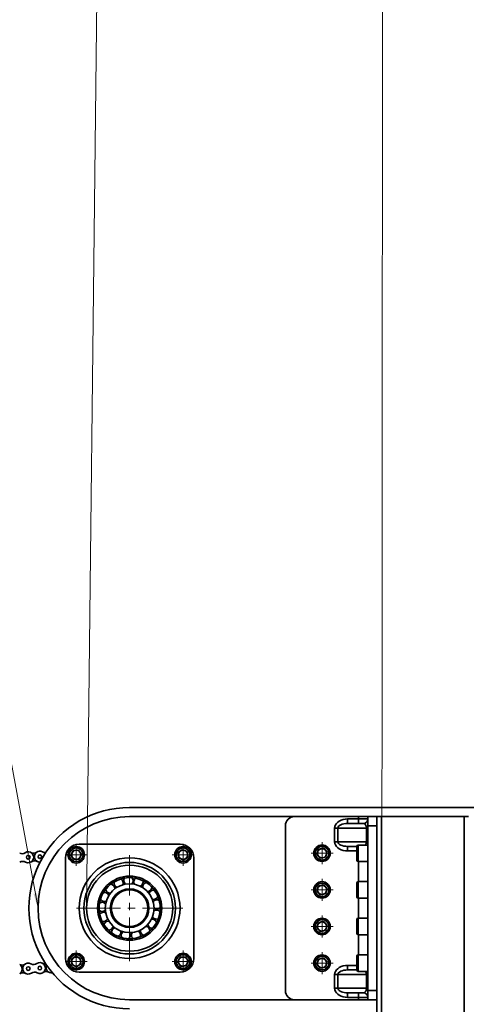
# Model space of a CAD drawing. Header units: millimetres. Extents: x -14862 to 14862, y -10512 to 10512.
# Tile 147 of 199: x 466 to 954, y 6981 to 8056. Entities that reach past the tile are written whole.
import ezdxf

# ---------------------------------------------------------------- set-up
doc = ezdxf.new("R2010")
doc.units = ezdxf.units.MM
doc.header["$LTSCALE"] = 4
doc.linetypes.add('点画线', pattern=[18, 12, -2, 2, -2])
doc.layers.get('0').update_dxf_attribs({"lineweight": 18})
for name, color, linetype, lineweight in [('中心线层', 1, '点画线', 18), ('几何体', 7, 'Continuous', 35), ('尺寸线层', 3, 'Continuous', 18), ('注释', 3, 'Continuous', 18)]:
    doc.layers.add(name, color=color, linetype=linetype, lineweight=lineweight)
doc.styles.add('标准', font='txt', dxfattribs={"width": 0.667})
doc.dimstyles.new('GB_尺寸', dxfattribs={"dimtxt": 3.5, "dimasz": 4, "dimexe": 2, "dimexo": 0, "dimtad": 1, "dimdsep": 46, "dimtxsty": '标准', "dimblk": '_CAXARROW', "dimcen": 0, "dimdle": 8, "dimazin": 2, "dimtfac": 0.707107, "dimtdec": 3, "dimtmove": 2, "dimatfit": 3, "dimfxl": 0, "dimfrac": 2, "dimtolj": 1, "dimarcsym": 0})

# ---------------------------------------------------------------- blocks, each defined once
blk = doc.blocks.new('*X119')
at = {"layer": '注释', "linetype": 'Continuous'}
blk.add_hatch(color=0, dxfattribs=at).paths.add_polyline_path([(318.4, -1711.8), (313.4, -1696.1), (317.4, -1695.4)], flags=0)
at = {"layer": '注释', "color": 0, "linetype": 'Continuous'}
blk.add_line((318.4, -1711.8), (0, 0), dxfattribs=at)
blk = doc.blocks.new('*X120')
at = {"layer": '注释', "linetype": 'Continuous'}
blk.add_hatch(color=0, dxfattribs=at).paths.add_polyline_path([(-19.1, -1711.8), (-21, -1695.5), (-16.9, -1695.5)], flags=0)
at = {"layer": '注释', "color": 0, "linetype": 'Continuous'}
blk.add_line((-19.1, -1711.8), (0, 0), dxfattribs=at)
blk = doc.blocks.new('*X121')
at = {"layer": '注释', "color": 0, "linetype": 'Continuous'}
blk.add_line((-1.6, -2461.8), (0, 0), dxfattribs=at)
blk = doc.blocks.new('*X145')
at = {"layer": '尺寸线层'}
for points in [[(-11533.9, 4553.6), (-11433.9, 4566.1), (-11433.9, 4541.1)], [(4383.7, 4553.6), (4283.7, 4566.1), (4283.7, 4541.1)]]:
    blk.add_hatch(color=0, dxfattribs=at).paths.add_polyline_path(points, flags=0)
at = {"layer": '尺寸线层', "color": 0}
for p, q in [((4383.7, 7085.9), (4383.7, 4503.6)), ((-11533.9, 5485.9), (-11533.9, 4503.6)), ((-11533.9, 4553.6), (4383.7, 4553.6))]:
    blk.add_line(p, q, dxfattribs=at)
at = {"layer": '尺寸线层', "color": 0, "insert": (-3575.1, 4612.7), "char_height": 87.5, "width": 423.34, "attachment_point": 5, "line_spacing_factor": 1.15057, "style": '标准'}
blk.add_mtext('\\T1.1;15950', dxfattribs=at)
blk = doc.blocks.new('_CAXARROW')
blk.add_hatch(color=0).paths.add_polyline_path([(0, 0), (-1, 0.125), (-1, -0.125)], flags=0)

msp = doc.modelspace()

# ---------------------------------------------------------------- linework, layer by layer
at = {"layer": '中心线层'}
for p, q in [((527.804, 7132.236), (527.804, 7156.236)), ((644.477, 7132.236), (644.477, 7156.236)), ((796.141, 7133.9), (796.141, 7157.9)), ((515.804, 7144.236), (539.804, 7144.236)), ((586.141, 7027.9), (586.141, 7143.9)), ((632.477, 7144.236), (656.477, 7144.236)), ((784.141, 7145.9), (808.141, 7145.9)), ((796.141, 7093.9), (796.141, 7117.9)), ((784.141, 7105.9), (808.141, 7105.9)), ((528.141, 7085.9), (644.141, 7085.9)), ((796.141, 7053.9), (796.141, 7077.9)), ((784.141, 7065.9), (808.141, 7065.9)), ((527.805, 7015.563), (527.805, 7039.563)), ((644.477, 7015.563), (644.477, 7039.563)), ((796.141, 7013.9), (796.141, 7037.9)), ((515.805, 7027.563), (539.805, 7027.563)), ((632.477, 7027.563), (656.477, 7027.563)), ((784.141, 7025.9), (808.141, 7025.9))]:
    msp.add_line(p, q, dxfattribs=at)
at = {"layer": '几何体'}
for p, q in [((1486.141, 7195.9), (586.141, 7195.9)), ((586.141, 7185.9), (766.141, 7185.9)), ((836.141, 7185.9), (766.141, 7185.9)), ((836.141, 7183.4), (836.141, 7185.9)), ((846.141, 7185.9), (836.141, 7185.9)), ((846.141, 7175.9), (846.141, 7185.9)), ((846.141, 7185.9), (856.141, 7185.9)), ((856.141, 7185.9), (856.141, 7184.56)), ((856.141, 7185.9), (861.141, 7185.9)), ((856.141, 7184.56), (856.141, 7175.9)), ((861.141, 7185.9), (861.141, 5485.9)), ((861.141, 7185.9), (951.141, 7185.9)), ((951.141, 7185.9), (951.141, 5485.9)), ((951.141, 7185.9), (956.141, 7185.9)), ((756.141, 6995.9), (756.141, 7175.9)), ((824.07, 7178.4), (824.07, 7183.4)), ((824.07, 7183.4), (836.141, 7183.4)), ((824.07, 7178.4), (841.141, 7178.4)), ((836.141, 7183.4), (846.141, 7183.4)), ((836.141, 7178.4), (836.141, 7183.4)), ((856.141, 7175.9), (846.141, 7175.9)), ((846.141, 7175.9), (846.141, 6995.9)), ((856.141, 7175.9), (856.141, 6995.9)), ((813.463, 7173.4), (809.928, 7173.4)), ((809.928, 7158.4), (809.928, 7173.4)), ((844.676, 7173.4), (813.463, 7173.4)), ((813.463, 7173.4), (813.463, 7158.4)), ((846.141, 7173.4), (844.676, 7173.4)), ((844.676, 7158.4), (844.676, 7173.4)), ((531.141, 7155.9), (641.141, 7155.9)), ((813.463, 7158.4), (809.928, 7158.4)), ((813.463, 7158.4), (844.676, 7158.4)), ((834.14, 7153.4), (824.07, 7153.4)), ((824.07, 7148.4), (824.07, 7153.4)), ((834.14, 7153.331), (834.14, 7153.4)), ((834.14, 7138.4), (834.14, 7153.331)), ((846.141, 7154.9), (835.641, 7154.9)), ((835.641, 7154.9), (835.641, 7136.9)), ((846.141, 7158.4), (844.676, 7158.4)), ((522.048, 7143.789), (524.539, 7148.997)), ((525.314, 7139.027), (522.048, 7143.789)), ((524.539, 7148.997), (530.295, 7149.445)), ((530.295, 7149.445), (533.56, 7144.683)), ((533.56, 7144.683), (531.07, 7139.475)), ((639.269, 7146.727), (644.03, 7149.992)), ((639.716, 7140.97), (639.269, 7146.727)), ((644.03, 7149.992), (649.238, 7147.501)), ((649.686, 7141.745), (644.924, 7138.48)), ((649.238, 7147.501), (649.686, 7141.745)), ((790.467, 7144.834), (792.381, 7150.281)), ((794.227, 7140.453), (790.467, 7144.834)), ((792.381, 7150.281), (798.055, 7151.347)), ((799.901, 7141.518), (794.227, 7140.453)), ((798.055, 7151.347), (801.815, 7146.965)), ((801.815, 7146.965), (799.901, 7141.518)), ((834.14, 7148.4), (824.07, 7148.4)), ((516.141, 7030.9), (516.141, 7140.9)), ((531.07, 7139.475), (525.314, 7139.027)), ((644.924, 7138.48), (639.716, 7140.97)), ((656.141, 7140.9), (656.141, 7030.9)), ((835.641, 7136.9), (846.141, 7136.9)), ((836.141, 7114.9), (836.141, 7136.9)), ((580.763, 7118.796), (580.698, 7118.705)), ((790.467, 7104.834), (792.381, 7110.281)), ((792.381, 7110.281), (798.055, 7111.347)), ((798.055, 7111.347), (801.815, 7106.965)), ((834.14, 7113.331), (834.14, 7113.4)), ((834.14, 7098.4), (834.14, 7113.331)), ((846.141, 7114.9), (835.641, 7114.9)), ((835.641, 7114.9), (835.641, 7096.9)), ((794.227, 7100.453), (790.467, 7104.834)), ((799.901, 7101.518), (794.227, 7100.453)), ((801.815, 7106.965), (799.901, 7101.518)), ((835.641, 7096.9), (846.141, 7096.9)), ((836.141, 7074.9), (836.141, 7096.9)), ((553.557, 7079.259), (553.495, 7079.166)), ((790.467, 7064.834), (792.381, 7070.281)), ((792.381, 7070.281), (798.055, 7071.347)), ((798.055, 7071.347), (801.815, 7066.965)), ((801.815, 7066.965), (799.901, 7061.518)), ((834.14, 7073.331), (834.14, 7073.4)), ((834.14, 7058.4), (834.14, 7073.331)), ((846.141, 7074.9), (835.641, 7074.9)), ((835.641, 7074.9), (835.641, 7056.9)), ((794.227, 7060.453), (790.467, 7064.834)), ((799.901, 7061.518), (794.227, 7060.453)), ((835.641, 7056.9), (846.141, 7056.9)), ((836.141, 7034.9), (836.141, 7056.9)), ((846.141, 7034.9), (835.641, 7034.9)), ((835.641, 7034.9), (835.641, 7016.9)), ((522.596, 7030.054), (527.357, 7033.319)), ((523.043, 7024.298), (522.596, 7030.054)), ((528.252, 7021.807), (523.043, 7024.298)), ((527.357, 7033.319), (532.566, 7030.829)), ((533.013, 7025.073), (528.252, 7021.807)), ((532.566, 7030.829), (533.013, 7025.073)), ((638.721, 7027.116), (641.212, 7032.325)), ((641.987, 7022.355), (638.721, 7027.116)), ((641.212, 7032.325), (646.968, 7032.772)), ((646.968, 7032.772), (650.233, 7028.011)), ((650.233, 7028.011), (647.742, 7022.802)), ((790.467, 7024.834), (792.381, 7030.281)), ((794.227, 7020.453), (790.467, 7024.834)), ((792.381, 7030.281), (798.055, 7031.347)), ((798.055, 7031.347), (801.815, 7026.965)), ((801.815, 7026.965), (799.901, 7021.518)), ((824.07, 7018.4), (824.07, 7023.4)), ((824.07, 7023.4), (834.14, 7023.4)), ((834.14, 7033.331), (834.14, 7033.4)), ((834.14, 7018.4), (834.14, 7033.331)), ((641.141, 7015.9), (531.141, 7015.9)), ((647.742, 7022.802), (641.987, 7022.355)), ((799.901, 7021.518), (794.227, 7020.453)), ((809.928, 7013.4), (813.463, 7013.4)), ((809.928, 6998.4), (809.928, 7013.4)), ((844.676, 7013.4), (813.463, 7013.4)), ((813.463, 7013.4), (813.463, 6998.4)), ((824.07, 7018.4), (834.14, 7018.4)), ((835.641, 7016.9), (846.141, 7016.9)), ((844.676, 7013.4), (846.141, 7013.4)), ((844.676, 6998.4), (844.676, 7013.4)), ((809.928, 6998.4), (813.463, 6998.4)), ((813.463, 6998.4), (844.676, 6998.4)), ((841.141, 6993.4), (824.07, 6993.4)), ((824.07, 6988.4), (824.07, 6993.4)), ((836.141, 6988.4), (836.141, 6993.4)), ((844.676, 6998.4), (846.141, 6998.4)), ((846.141, 6995.9), (856.141, 6995.9)), ((846.141, 6985.9), (846.141, 6995.9)), ((856.141, 6995.9), (856.141, 6987.239)), ((766.141, 6985.9), (586.141, 6985.9)), ((766.141, 6985.9), (836.141, 6985.9)), ((836.141, 6988.4), (824.07, 6988.4)), ((846.141, 6988.4), (836.141, 6988.4)), ((836.141, 6985.9), (836.141, 6988.4)), ((836.141, 6985.9), (846.141, 6985.9)), ((856.141, 6985.9), (846.141, 6985.9)), ((856.141, 6987.239), (856.141, 5485.9))]:
    msp.add_line(p, q, dxfattribs=at)
for points in [[(824.07, 7183.4), (821.614, 7183.248), (819.233, 7182.796), (816.999, 7182.06), (814.979, 7181.06), (813.236, 7179.827), (811.822, 7178.4), (810.78, 7176.82), (810.142, 7175.136), (809.928, 7173.4)], [(813.463, 7173.4), (813.667, 7174.375), (814.27, 7175.313), (815.251, 7176.177), (816.57, 7176.935), (818.177, 7177.557), (820.011, 7178.019), (822, 7178.304), (824.07, 7178.4)], [(841.141, 7178.4), (841.83, 7178.304), (842.494, 7178.019), (843.105, 7177.557), (843.641, 7176.935), (844.08, 7176.177), (844.407, 7175.313), (844.609, 7174.375), (844.676, 7173.4)], [(809.928, 7158.4), (810.142, 7156.663), (810.78, 7154.979), (811.822, 7153.4), (813.236, 7151.972), (814.979, 7150.739), (816.999, 7149.739), (819.233, 7149.003), (821.614, 7148.551), (824.07, 7148.4)], [(813.463, 7158.4), (813.667, 7157.424), (814.27, 7156.486), (815.251, 7155.622), (816.57, 7154.864), (818.177, 7154.242), (820.011, 7153.78), (822, 7153.496), (824.07, 7153.4)], [(824.07, 7023.4), (821.614, 7023.248), (819.233, 7022.796), (816.999, 7022.06), (814.979, 7021.06), (813.236, 7019.827), (811.822, 7018.4), (810.78, 7016.82), (810.142, 7015.136), (809.928, 7013.4)], [(824.07, 7018.4), (822, 7018.304), (820.011, 7018.019), (818.177, 7017.557), (816.57, 7016.935), (815.251, 7016.177), (814.27, 7015.313), (813.667, 7014.375), (813.463, 7013.4)], [(809.928, 6998.4), (810.142, 6996.663), (810.78, 6994.979), (811.822, 6993.4), (813.236, 6991.972), (814.979, 6990.739), (816.999, 6989.739), (819.233, 6989.003), (821.614, 6988.551), (824.07, 6988.4)], [(824.07, 6993.4), (822.228, 6993.476), (820.442, 6993.701), (818.766, 6994.069), (817.252, 6994.569), (815.944, 6995.186), (814.884, 6995.9), (814.103, 6996.689), (813.624, 6997.531), (813.463, 6998.4)], [(844.676, 6998.4), (844.622, 6997.531), (844.463, 6996.689), (844.203, 6995.9), (843.849, 6995.186), (843.414, 6994.569), (842.909, 6994.069), (842.35, 6993.701), (841.755, 6993.476), (841.141, 6993.4)]]:
    msp.add_lwpolyline(points, dxfattribs=at)
for centre, radius in [((527.804, 7144.236), 9), ((644.477, 7144.236), 9), ((796.141, 7145.9), 9), ((796.141, 7145.9), 7.5), ((475.47, 7141.528), 1.98), ((488.156, 7142.122), 1.98), ((527.804, 7144.236), 7.5), ((644.477, 7144.236), 7.5), ((586.141, 7085.9), 55), ((586.141, 7085.9), 50), ((586.141, 7085.9), 47), ((586.141, 7085.9), 35), ((586.141, 7085.9), 33.333), ((586.141, 7085.899), 26.667), ((796.141, 7105.9), 9), ((796.141, 7105.9), 7.5), ((586.141, 7085.9), 21.1), ((586.141, 7085.9), 20), ((796.141, 7065.9), 9), ((796.141, 7065.9), 7.5), ((527.805, 7027.563), 9), ((527.804, 7027.563), 7.5), ((644.477, 7027.563), 9), ((644.477, 7027.563), 7.5), ((796.141, 7025.9), 9), ((796.141, 7025.9), 7.5), ((475.446, 7019.895), 1.98), ((488.132, 7020.49), 1.98)]:
    msp.add_circle(centre, radius, dxfattribs=at)
for centre, radius, start, end in [((586.141, 7085.9), 110, 89.99991, 270.00009), ((586.141, 7085.9), 100, 90.000028, 269.999972), ((766.141, 7175.9), 10, 89.999581, 180.001871), ((841.141, 7183.399), 5, 270.002313, 0.001956), ((531.141, 7140.899), 15, 90.001682, 179.99883), ((641.141, 7140.9), 14.999, 359.998061, 90.001427), ((835.641, 7153.399), 1.501, 90.015262, 179.979616), ((838.497, 7158.288), 6.18, 326.755809, 1.038299), ((468.651, 7151.401), 5.999, 245.270264, 304.634774), ((475.471, 7141.528), 6, 240.733659, 124.634666), ((481.337, 7151.996), 6, 240.734151, 304.633668), ((488.156, 7142.122), 6, 60.735374, 271.138708), ((494.023, 7152.591), 6, 240.734457, 273.671383), ((527.803, 7144.236), 4.999, 154.433205, 214.449489), ((527.804, 7144.236), 5, 94.444739, 154.445101), ((527.804, 7144.236), 5, 214.444734, 274.443078), ((527.804, 7144.236), 5, 34.444734, 94.443078), ((527.804, 7144.236), 5, 274.444739, 334.445101), ((527.806, 7144.236), 4.999, 334.433205, 34.449489), ((644.477, 7144.236), 4.999, 124.443378, 184.449243), ((644.476, 7144.235), 4.998, 184.431608, 244.449332), ((644.477, 7144.236), 5, 64.442624, 124.444708), ((644.477, 7144.236), 5, 4.446069, 64.443884), ((644.478, 7144.235), 4.999, 304.443378, 4.449243), ((796.14, 7145.899), 4.999, 160.633346, 220.645845), ((796.14, 7145.901), 4.999, 100.630828, 160.645623), ((796.14, 7145.899), 4.999, 220.633667, 280.640341), ((796.141, 7145.899), 5, 40.640836, 100.636796), ((796.141, 7145.899), 4.999, 280.630828, 340.645623), ((796.14, 7145.9), 5, 340.637375, 40.631076), ((469.604, 7131.059), 6, 60.734262, 124.633288), ((482.29, 7131.653), 6.001, 60.735962, 124.631185), ((644.477, 7144.237), 5.001, 244.445714, 304.440771), ((835.641, 7138.4), 1.501, 180.019815, 269.984738), ((564.972, 7107.157), 5, 359.400086, 83.228661), ((574.08, 7113.368), 5, 165.361165, 249.184399), ((574.081, 7113.369), 4.999, 338.220218, 62.049933), ((584.818, 7115.87), 5, 145.473737, 228.002712), ((584.818, 7115.87), 5, 317.053175, 40.877081), ((595.731, 7114.325), 4.998, 145.452878, 206.841504), ((595.729, 7114.329), 4.993, 122.995293, 145.485704), ((595.734, 7114.324), 4.999, 295.868288, 19.703608), ((605.353, 7108.94), 4.999, 145.469999, 185.656859), ((605.354, 7108.939), 5, 101.829837, 145.46697), ((796.14, 7105.901), 4.999, 100.630614, 160.645707), ((796.141, 7105.899), 5, 40.641137, 100.636495), ((796.14, 7105.9), 5, 340.637433, 40.631017), ((835.641, 7113.399), 1.501, 90.01429, 179.980588), ((558.722, 7098.074), 5, 20.578454, 104.40234), ((564.972, 7107.157), 5, 186.54055, 270.355085), ((605.354, 7108.94), 5, 274.699875, 358.519149), ((612.395, 7100.436), 5.017, 145.498899, 164.439041), ((612.38, 7100.443), 5, 80.656794, 145.468348), ((612.38, 7100.443), 5, 253.518492, 337.344811), ((796.14, 7105.899), 4.999, 160.633287, 220.645904), ((796.14, 7105.899), 4.999, 220.63315, 280.640697), ((796.141, 7105.899), 4.999, 280.630828, 340.645623), ((835.641, 7098.4), 1.501, 180.019898, 269.985224), ((556.176, 7087.347), 5, 41.76013, 125.575238), ((558.722, 7098.074), 5, 207.713428, 291.536385), ((615.862, 7089.983), 5, 59.478243, 143.300601), ((556.176, 7087.347), 5, 228.891025, 312.710689), ((557.676, 7076.425), 5, 62.933417, 145.469456), ((615.33, 7078.971), 5, 38.303179, 122.121804), ((615.862, 7089.983), 5, 232.347121, 316.164144), ((557.676, 7076.425), 5, 250.068903, 333.886389), ((563.013, 7066.785), 4.992, 145.444251, 167.94364), ((563.021, 7066.782), 5, 84.109785, 145.472004), ((563.021, 7066.782), 4.999, 271.239775, 355.069107), ((603.043, 7061.114), 5, 355.952823, 79.765228), ((610.855, 7068.894), 4.999, 189.987439, 273.818585), ((610.856, 7068.895), 5, 17.122943, 100.949961), ((615.329, 7078.97), 5, 211.168654, 294.990706), ((796.14, 7065.899), 4.999, 160.633287, 220.645904), ((796.14, 7065.901), 4.999, 100.630614, 160.645707), ((796.141, 7065.899), 5, 40.641137, 100.636495), ((796.14, 7065.9), 5, 340.637433, 40.631017), ((835.641, 7073.399), 1.501, 90.014776, 179.980386), ((571.489, 7059.721), 5, 145.472042, 189.106569), ((571.489, 7059.72), 5.001, 105.290583, 145.464076), ((571.488, 7059.721), 5, 292.425715, 16.235487), ((581.935, 7056.196), 5, 145.474352, 210.283272), ((581.924, 7056.206), 4.986, 126.430948, 145.493127), ((581.934, 7056.196), 5, 313.598848, 37.409933), ((592.948, 7056.682), 4.999, 147.634126, 231.465327), ((592.949, 7056.682), 4.999, 334.769681, 58.600993), ((603.043, 7061.114), 4.999, 168.810097, 252.640527), ((796.14, 7065.899), 4.999, 220.63315, 280.640697), ((796.141, 7065.899), 4.999, 280.630828, 340.645623), ((835.641, 7058.4), 1.501, 180.019898, 269.985224), ((835.641, 7033.399), 1.501, 90.014776, 179.980244), ((468.626, 7029.769), 6, 245.530274, 304.633003), ((462.759, 7019.3), 6.001, 304.305423, 55.694577), ((475.446, 7019.895), 6, 60.733625, 304.634704), ((481.312, 7030.363), 6, 240.734083, 304.633602), ((488.132, 7020.49), 6, 240.733625, 124.634704), ((493.998, 7030.957), 5.999, 240.730871, 275.260883), ((500.818, 7021.084), 6, 154.181136, 280.262446), ((531.141, 7030.9), 15, 180.001175, 269.998306), ((527.805, 7027.563), 5.001, 124.448822, 184.433903), ((527.804, 7027.564), 5, 184.446069, 244.443884), ((527.804, 7027.564), 5, 64.442659, 124.444587), ((527.804, 7027.563), 5, 244.442695, 304.444467), ((527.804, 7027.563), 5, 4.446107, 64.443797), ((527.803, 7027.564), 5.001, 304.448822, 4.433903), ((644.479, 7027.563), 5.002, 154.453525, 214.429176), ((644.477, 7027.563), 5, 94.444626, 154.445144), ((644.477, 7027.563), 5, 214.444734, 274.443078), ((641.141, 7030.899), 14.999, 269.998585, 0.001934), ((644.477, 7027.563), 5, 34.444632, 94.443103), ((644.477, 7027.563), 5, 274.437909, 334.44561), ((644.477, 7027.563), 5, 334.449018, 34.444578), ((796.14, 7025.899), 4.999, 160.633287, 220.645904), ((796.14, 7025.901), 4.999, 100.630721, 160.645665), ((796.141, 7025.899), 5, 40.641137, 100.636495), ((796.141, 7025.899), 4.999, 280.630828, 340.645623), ((796.14, 7025.9), 5, 340.637463, 40.630988), ((469.579, 7009.427), 6, 60.734145, 124.63354), ((482.266, 7010.022), 6, 60.734145, 124.63354), ((494.952, 7010.615), 6.001, 60.735907, 124.631375), ((796.14, 7025.899), 4.999, 220.633258, 280.640669), ((835.641, 7018.4), 1.501, 180.019999, 269.984981), ((838.476, 7013.506), 6.201, 359.020367, 33.185525), ((766.141, 6995.899), 10, 179.998061, 270.000519), ((841.141, 6988.4), 5, 359.998061, 89.997787)]:
    msp.add_arc(centre, radius, start, end, dxfattribs=at)

# ---------------------------------------------------------------- block references
at = {"layer": '注释'}
for name, p in [('*X119', (167.73, 8797.707)), ('*X120', (558.286, 8797.707)), ('*X121', (862.787, 8797.707))]:
    msp.add_blockref(name, p, dxfattribs=at)

# ---------------------------------------------------------------- dimensions: what is measured, and where the dimension line sits
at = {"layer": '尺寸线层'}
dim = msp.add_linear_dim(base=(4383.668, 4553.619), p1=(-11533.859, 5485.9), p2=(4383.668, 7085.9), text='15950', dimstyle='GB_尺寸', override={"dimscale": 25, "dimsah": 1, "dimtfac": 1, "dimtfill": 1}, dxfattribs=at)
dim.commit()
dim.dimension.update_dxf_attribs({"geometry": '*X145', "text_midpoint": (-3575.096, 4612.749), "dimtype": 160})

doc.saveas('drawing.dxf')
